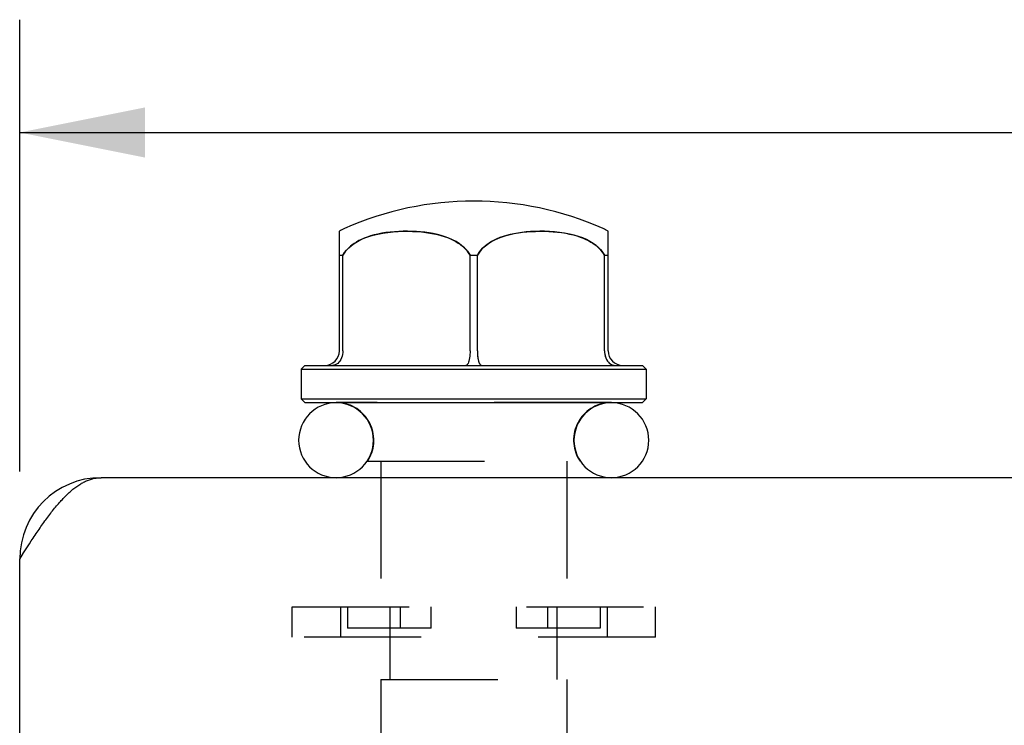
# Model space of a CAD drawing. Header units: inches. Extents: x 0 to 29.3, y 0 to 19.
# Tile 59 of 67: x 15.8 to 17.2, y 15.1 to 16.1. Entities that reach past the tile are written whole.
import ezdxf

# ---------------------------------------------------------------- set-up
doc = ezdxf.new("R2010")
doc.units = ezdxf.units.IN
doc.header["$LTSCALE"] = 1.612069
doc.header["$MEASUREMENT"] = 0
doc.linetypes.add('HIDDEN', pattern=[0.2, 0.1, -0.1])
doc.layers.get('0').update_dxf_attribs({"linetype": 'CONTINUOUS'})
for name, color, linetype in [('02___PRT_ALL_AXES', 7, 'CONTINUOUS'), ('DEFAULT_2', 8, 'HIDDEN'), ('DIMENSIONS', 7, 'CONTINUOUS')]:
    doc.layers.add(name, color=color, linetype=linetype)
doc.styles.get("Standard").update_dxf_attribs({"font": 'arial.ttf'})
doc.dimstyles.new('DIMSTYLE_1', dxfattribs={"dimtxt": 0.12931, "dimasz": 0.172414, "dimexe": 0.09, "dimexo": 0.07, "dimgap": 0.0375, "dimtad": 0, "dimtih": 1, "dimtoh": 1, "dimzin": 4, "dimdsep": 46, "dimtxsty": 'Standard', "dimblk": '_FILLED', "dimblk1": '_FILLED', "dimblk2": '_FILLED', "dimcen": 0.09, "dimazin": 1, "dimtfac": 1, "dimtofl": 0, "dimtmove": 0, "dimatfit": 3, "dimldrblk": '_FILLED', "dimfxl": 0, "dimtolj": 1, "dimtzin": 4, "dimarcsym": 0})

# ---------------------------------------------------------------- blocks, each defined once
blk = doc.blocks.new('_FILLED')
at = {"color": 0, "linetype": 'ByBlock'}
blk.add_solid([(0, 0), (-1, 0.2), (-1, -0.2)], dxfattribs=at)
blk = doc.blocks.new('*D11')
at = {"layer": 'DIMENSIONS', "color": 2, "linetype": 'Continuous'}
for p, q in [((15.8404, 15.4378), (15.8404, 16.0592)), ((21.3404, 15.4378), (21.3404, 16.0592)), ((15.8404, 15.904), (18.0544, 15.904)), ((21.3404, 15.904), (19.1264, 15.904))]:
    blk.add_line(p, q, dxfattribs=at)
at = {"layer": 'DIMENSIONS', "color": 2, "linetype": 'Continuous', "xscale": 0.1724137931, "yscale": 0.1724137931, "zscale": 0.1724137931, "rotation": 180}
blk.add_blockref('_FILLED', (15.8404, 15.904), dxfattribs=at)
at = {"layer": 'DIMENSIONS', "color": 2, "linetype": 'Continuous', "xscale": 0.1724137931, "yscale": 0.1724137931, "zscale": 0.1724137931}
blk.add_blockref('_FILLED', (21.3404, 15.904), dxfattribs=at)
at = {"layer": 'DIMENSIONS', "color": 2, "linetype": 'Continuous', "insert": (18.5904, 15.9686), "char_height": 0.12931, "width": 0.942668, "attachment_point": 2, "line_spacing_factor": 0.9}
blk.add_mtext('5.50 DOOR', dxfattribs=at)

msp = doc.modelspace()

# ---------------------------------------------------------------- linework, layer by layer
at = {"color": 7, "linetype": 'Continuous'}
for p, q in [((16.2804, 15.6036), (16.2804, 15.7681)), ((16.6504, 15.6036), (16.6504, 15.7681)), ((16.2804, 15.7352), (16.2854, 15.7352)), ((16.2854, 15.6036), (16.2854, 15.7352)), ((16.4604, 15.6036), (16.4604, 15.7352)), ((16.4604, 15.7352), (16.4704, 15.7352)), ((16.4704, 15.6036), (16.4704, 15.7352)), ((16.6454, 15.6036), (16.6454, 15.7352)), ((16.6454, 15.7352), (16.6504, 15.7352)), ((16.2329, 15.5836), (16.2279, 15.5786)), ((16.2279, 15.5786), (16.7029, 15.5786)), ((16.2329, 15.5836), (16.6979, 15.5836)), ((16.6979, 15.5836), (16.7029, 15.5786)), ((16.2329, 15.5326), (16.2279, 15.5376)), ((16.2279, 15.5376), (16.7029, 15.5376)), ((16.2329, 15.5326), (16.6979, 15.5326)), ((16.6549, 15.5321), (16.2759, 15.5321)), ((16.6979, 15.5326), (16.7029, 15.5376))]:
    msp.add_line(p, q, dxfattribs=at)
at = {"color": 3, "linetype": 'Continuous'}
for p, q in [((21.2284, 15.4291), (15.9524, 15.4291)), ((15.8457, 15.3255), (15.8484, 15.3297)), ((15.8484, 15.3297), (15.8511, 15.3338)), ((15.8511, 15.3338), (15.8537, 15.3379)), ((15.8404, 15.3171), (15.8457, 15.3255)), ((15.8404, 14.9891), (15.8404, 15.3171))]:
    msp.add_line(p, q, dxfattribs=at)
at = {"color": 7, "linetype": 'Continuous'}
for points in [[(16.4604, 15.7352), (16.4583, 15.7386), (16.4557, 15.7419), (16.4527, 15.7451), (16.4492, 15.7481), (16.4453, 15.7511), (16.441, 15.7538), (16.4363, 15.7563), (16.4313, 15.7585), (16.4261, 15.7605), (16.4207, 15.7622), (16.4153, 15.7636), (16.4097, 15.7649), (16.404, 15.7659), (16.3982, 15.7667), (16.3923, 15.7673), (16.3864, 15.7677), (16.3804, 15.768), (16.3743, 15.7681), (16.3683, 15.7681), (16.3623, 15.7679), (16.3562, 15.7675), (16.3503, 15.767), (16.3445, 15.7662), (16.3388, 15.7654), (16.3334, 15.7643), (16.3282, 15.7631), (16.3234, 15.7617), (16.3189, 15.7602), (16.3147, 15.7586), (16.3109, 15.7569), (16.3073, 15.7552), (16.304, 15.7533), (16.301, 15.7514), (16.2982, 15.7494), (16.2957, 15.7474), (16.2933, 15.7452), (16.2911, 15.7429), (16.289, 15.7405), (16.2871, 15.7379), (16.2854, 15.7352)], [(16.6454, 15.7352), (16.6431, 15.7387), (16.6404, 15.7421), (16.6373, 15.7454), (16.6338, 15.7485), (16.6298, 15.7514), (16.6254, 15.7541), (16.6206, 15.7566), (16.6154, 15.7589), (16.6097, 15.761), (16.6037, 15.7628), (16.5972, 15.7643), (16.5905, 15.7656), (16.5835, 15.7666), (16.5765, 15.7674), (16.5696, 15.7678), (16.5628, 15.7681), (16.5562, 15.7681), (16.5497, 15.768), (16.5434, 15.7677), (16.5374, 15.7672), (16.5315, 15.7665), (16.5259, 15.7657), (16.5205, 15.7647), (16.5154, 15.7636), (16.5105, 15.7623), (16.5059, 15.7609), (16.5015, 15.7593), (16.4974, 15.7576), (16.4935, 15.7558), (16.4899, 15.7539), (16.4867, 15.7518), (16.4837, 15.7497), (16.481, 15.7476), (16.4785, 15.7454), (16.4762, 15.7431), (16.4741, 15.7406), (16.4722, 15.738), (16.4704, 15.7352)], [(16.2854, 15.6036), (16.2853, 15.6011), (16.2849, 15.5986), (16.2843, 15.5961), (16.2835, 15.5938), (16.2825, 15.5916), (16.2813, 15.5896), (16.2799, 15.5879), (16.2783, 15.5864), (16.2766, 15.5852), (16.2748, 15.5843), (16.273, 15.5838), (16.2711, 15.5836)], [(16.4604, 15.6036), (16.4604, 15.6011), (16.4602, 15.5986), (16.46, 15.5961), (16.4597, 15.5938), (16.4593, 15.5916), (16.4588, 15.5896), (16.4582, 15.5879), (16.4576, 15.5864), (16.4569, 15.5852), (16.4562, 15.5843), (16.4555, 15.5838), (16.4547, 15.5836)], [(16.4704, 15.6036), (16.4704, 15.6011), (16.4706, 15.5986), (16.4708, 15.5961), (16.4711, 15.5938), (16.4715, 15.5916), (16.472, 15.5896), (16.4726, 15.5879), (16.4732, 15.5864), (16.4739, 15.5852), (16.4746, 15.5843), (16.4753, 15.5838), (16.4761, 15.5836)], [(16.6454, 15.6036), (16.6455, 15.6011), (16.6459, 15.5986), (16.6465, 15.5961), (16.6473, 15.5938), (16.6483, 15.5916), (16.6495, 15.5896), (16.6509, 15.5879), (16.6525, 15.5864), (16.6542, 15.5852), (16.656, 15.5843), (16.6578, 15.5838), (16.6597, 15.5836)]]:
    msp.add_lwpolyline(points, dxfattribs=at)
at = {"color": 3, "linetype": 'Continuous'}
msp.add_lwpolyline([(15.8537, 15.3379), (15.8564, 15.342), (15.8577, 15.3441), (15.8591, 15.3461), (15.8604, 15.3481), (15.8617, 15.3501), (15.8631, 15.3521), (15.8644, 15.3541), (15.8657, 15.3561), (15.8671, 15.358), (15.8684, 15.36), (15.8697, 15.3619), (15.8711, 15.3638), (15.8724, 15.3657), (15.8737, 15.3676), (15.8751, 15.3695), (15.8764, 15.3713), (15.8777, 15.3731), (15.8791, 15.3749), (15.8804, 15.3767), (15.8817, 15.3785), (15.8831, 15.3802), (15.8844, 15.3819), (15.8857, 15.3836), (15.8871, 15.3853), (15.8884, 15.387), (15.8897, 15.3886), (15.8911, 15.3902), (15.8924, 15.3918), (15.8937, 15.3933), (15.8951, 15.3948), (15.8964, 15.3963), (15.8977, 15.3978), (15.8991, 15.3992), (15.9004, 15.4006), (15.9017, 15.402), (15.9031, 15.4034), (15.9044, 15.4047), (15.9057, 15.406), (15.9071, 15.4072), (15.9084, 15.4085), (15.9097, 15.4097), (15.9111, 15.4108), (15.9124, 15.412), (15.9137, 15.4131), (15.9151, 15.4141), (15.9164, 15.4151), (15.9177, 15.4161), (15.9191, 15.4171), (15.9204, 15.418), (15.9217, 15.4189), (15.9231, 15.4198), (15.9244, 15.4206), (15.9257, 15.4214), (15.9271, 15.4221), (15.9284, 15.4228), (15.9297, 15.4235), (15.9311, 15.4241), (15.9324, 15.4247), (15.9337, 15.4253), (15.9351, 15.4258), (15.9364, 15.4263), (15.9377, 15.4268), (15.9391, 15.4272), (15.9404, 15.4275), (15.9417, 15.4279), (15.9431, 15.4282), (15.9444, 15.4284), (15.9457, 15.4286), (15.9471, 15.4288), (15.9484, 15.4289), (15.9497, 15.429), (15.9511, 15.4291), (15.9524, 15.4291)], dxfattribs=at)
at = {"color": 7, "linetype": 'Continuous'}
for centre, radius, start, end in [((16.2604, 15.6036), 0.02, 270, 360), ((16.6704, 15.6036), 0.02, 180, 270), ((16.2759, 15.4806), 0.0515, 90, 270), ((16.6549, 15.4806), 0.0515, 270, 90)]:
    msp.add_arc(centre, radius, start, end, dxfattribs=at)
at = {"color": 3, "linetype": 'Continuous'}
msp.add_arc((15.9524, 15.3171), 0.112, 90, 180, dxfattribs=at)
at = {"layer": '02___PRT_ALL_AXES', "color": 7, "linetype": 'Continuous'}
for p, q in [((16.2279, 15.5786), (16.2279, 15.5376)), ((16.7029, 15.5786), (16.7029, 15.5376))]:
    msp.add_line(p, q, dxfattribs=at)
at = {"layer": '02___PRT_ALL_AXES', "color": 8, "linetype": 'HIDDEN'}
for p, q in [((16.6549, 15.5326), (16.2759, 15.5326)), ((16.3191, 15.4516), (16.6117, 15.4516)), ((16.3374, 15.1516), (16.3374, 14.7736)), ((16.5934, 15.1516), (16.5934, 14.7736))]:
    msp.add_line(p, q, dxfattribs=at)
at = {"layer": '02___PRT_ALL_AXES', "color": 7, "linetype": 'Continuous'}
for centre, radius, start, end in [((16.4654, 15.3716), 0.438, 66.021, 113.979), ((16.3118, 15.717), 0.06, 113.979, 121.5342), ((16.619, 15.717), 0.06, 58.4658, 66.021), ((16.2759, 15.4806), 0.052, 82.3466, 90), ((16.6549, 15.4806), 0.052, 90, 97.6534)]:
    msp.add_arc(centre, radius, start, end, dxfattribs=at)
at = {"layer": '02___PRT_ALL_AXES', "color": 8, "linetype": 'HIDDEN'}
for centre, start, end in [((16.2759, 15.4806), 326.1036, 82.3466), ((16.6549, 15.4806), 97.6534, 213.8964)]:
    msp.add_arc(centre, 0.052, start, end, dxfattribs=at)
at = {"layer": 'DEFAULT_2', "color": 8, "linetype": 'HIDDEN'}
for p, q in [((16.3374, 15.4516), (16.3374, 15.2516)), ((16.5934, 15.4516), (16.5934, 15.2516)), ((16.2154, 15.2096), (16.2154, 15.2516)), ((16.2154, 15.2516), (16.7154, 15.2516)), ((16.2819, 15.2516), (16.2819, 15.2096)), ((16.2915, 15.2516), (16.2915, 15.2222)), ((16.3504, 15.1516), (16.3504, 15.2516)), ((16.3641, 15.2516), (16.3641, 15.2222)), ((16.4069, 15.2222), (16.4069, 15.2516)), ((16.5239, 15.2516), (16.5239, 15.2222)), ((16.5667, 15.2516), (16.5667, 15.2222)), ((16.5804, 15.1516), (16.5804, 15.2516)), ((16.6393, 15.2516), (16.6393, 15.2222)), ((16.6489, 15.2516), (16.6489, 15.2096)), ((16.7154, 15.2096), (16.7154, 15.2516)), ((16.4069, 15.2222), (16.2915, 15.2222)), ((16.6393, 15.2222), (16.5239, 15.2222)), ((16.7154, 15.2096), (16.2154, 15.2096)), ((16.3374, 15.1516), (16.5934, 15.1516))]:
    msp.add_line(p, q, dxfattribs=at)
for points in [[(16.2854, 15.7352), (16.2877, 15.7387), (16.2904, 15.7421), (16.2935, 15.7454), (16.297, 15.7485), (16.301, 15.7514), (16.3054, 15.7541), (16.3102, 15.7566), (16.3154, 15.7589), (16.3211, 15.761), (16.3271, 15.7628), (16.3336, 15.7643), (16.3403, 15.7656), (16.3473, 15.7666), (16.3543, 15.7674), (16.3612, 15.7678), (16.368, 15.7681), (16.3746, 15.7681), (16.3811, 15.768), (16.3874, 15.7677), (16.3934, 15.7672), (16.3993, 15.7665), (16.4049, 15.7657), (16.4103, 15.7647), (16.4154, 15.7636), (16.4203, 15.7623), (16.4249, 15.7609), (16.4293, 15.7593), (16.4334, 15.7576), (16.4373, 15.7558), (16.4409, 15.7539), (16.4441, 15.7518), (16.4471, 15.7497), (16.4499, 15.7476), (16.4523, 15.7454), (16.4546, 15.7431), (16.4567, 15.7406), (16.4586, 15.738), (16.4604, 15.7352)], [(16.4704, 15.7352), (16.4726, 15.7386), (16.4751, 15.7419), (16.4781, 15.7451), (16.4816, 15.7481), (16.4855, 15.7511), (16.4898, 15.7538), (16.4945, 15.7563), (16.4995, 15.7585), (16.5047, 15.7605), (16.5101, 15.7622), (16.5155, 15.7636), (16.5211, 15.7649), (16.5268, 15.7659), (16.5326, 15.7667), (16.5385, 15.7673), (16.5444, 15.7677), (16.5504, 15.768), (16.5565, 15.7681), (16.5625, 15.7681), (16.5686, 15.7679), (16.5746, 15.7675), (16.5805, 15.767), (16.5863, 15.7662), (16.592, 15.7654), (16.5974, 15.7643), (16.6026, 15.7631), (16.6074, 15.7617), (16.6119, 15.7602), (16.6161, 15.7586), (16.6199, 15.7569), (16.6235, 15.7552), (16.6268, 15.7533), (16.6298, 15.7514), (16.6326, 15.7494), (16.6351, 15.7474), (16.6375, 15.7452), (16.6397, 15.7429), (16.6418, 15.7405), (16.6437, 15.7379), (16.6454, 15.7352)], [(16.4704, 15.6036), (16.4704, 15.6014), (16.4705, 15.5993), (16.4707, 15.5971), (16.4709, 15.5951), (16.4712, 15.5931), (16.4716, 15.5913), (16.472, 15.5896), (16.4725, 15.5881), (16.473, 15.5868), (16.4736, 15.5857), (16.4742, 15.5848), (16.4748, 15.5841), (16.4754, 15.5838), (16.4761, 15.5836)], [(16.6454, 15.6036), (16.6455, 15.6014), (16.6457, 15.5993), (16.6462, 15.5971), (16.6468, 15.5951), (16.6475, 15.5931), (16.6485, 15.5913), (16.6495, 15.5896), (16.6507, 15.5881), (16.652, 15.5868), (16.6535, 15.5857), (16.6549, 15.5848), (16.6565, 15.5841), (16.6581, 15.5838), (16.6597, 15.5836)]]:
    msp.add_lwpolyline(points, dxfattribs=at)
for centre, start, end in [((16.2759, 15.4806), 270, 90), ((16.6549, 15.4806), 90, 270)]:
    msp.add_arc(centre, 0.0515, start, end, dxfattribs=at)

# ---------------------------------------------------------------- dimensions: what is measured, and where the dimension line sits
at = {"layer": 'DIMENSIONS', "color": 2, "linetype": 'Continuous'}
dim = msp.add_linear_dim(base=(21.3404, 15.904), p1=(15.8404, 15.3678), p2=(21.3404, 15.3678), text='<> DOOR', dimstyle='DIMSTYLE_1', dxfattribs=at)
dim.commit()
dim.dimension.update_dxf_attribs({"geometry": '*D11', "text_midpoint": (18.5904, 15.904), "dimtype": 160})

doc.saveas('drawing.dxf')
